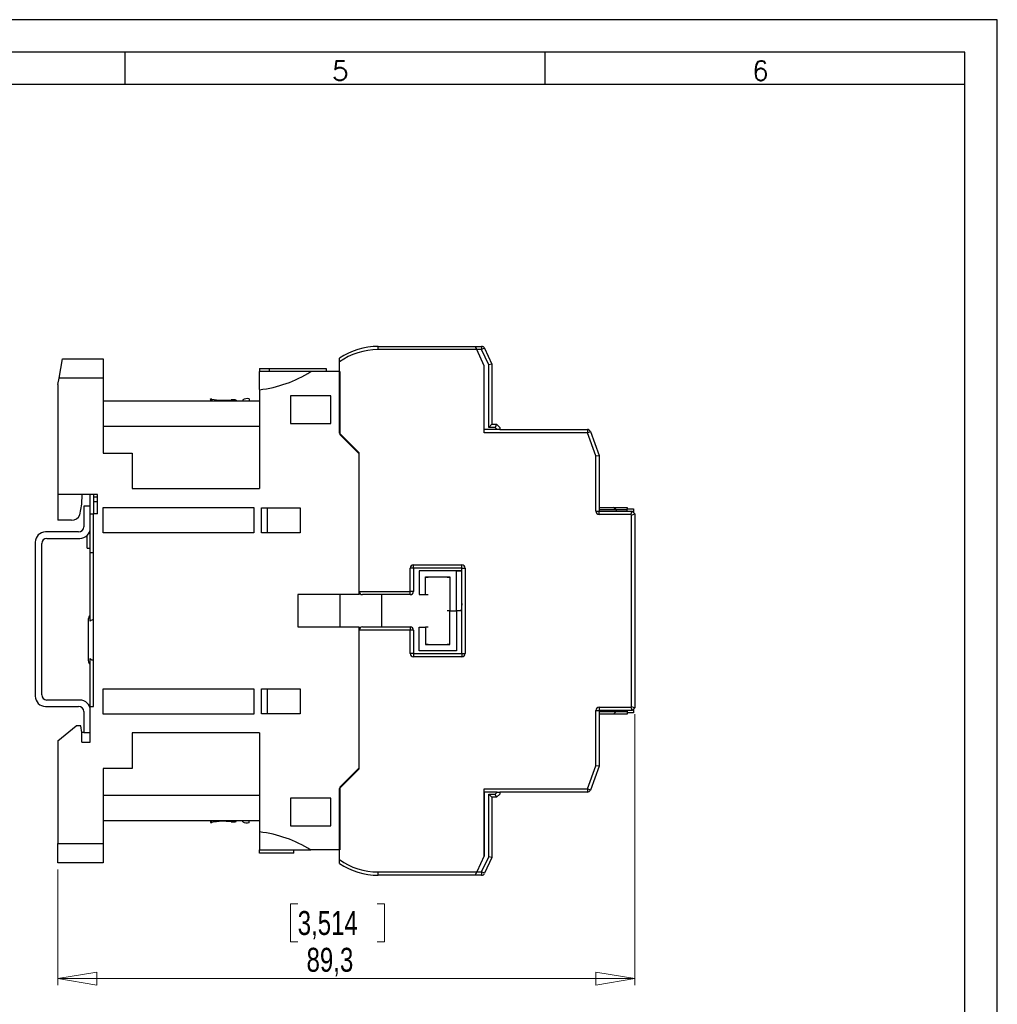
# Model space of a CAD drawing. Header units: millimetres. Extents: x 0 to 420, y 0 to 297.
# Tile 16 of 16: x 269 to 420, y 145 to 297. Entities that reach past the tile are written whole.
import ezdxf

# ---------------------------------------------------------------- set-up
doc = ezdxf.new("R2010")
doc.units = ezdxf.units.MM
doc.layers.add('FORMATO', color=7, linetype='Continuous')
doc.styles.add('SLDTEXTSTYLE0', font='ROMANS')
doc.styles.add('SLDTEXTSTYLE2', font='TXT', dxfattribs={"width": 0.569583})
doc.styles.add('SLDTEXTSTYLE3', font='TXT', dxfattribs={"width": 0.75})
doc.dimstyles.new('SLDDIMSTYLE0', dxfattribs={"dimtxt": 3.704167, "dimasz": 6, "dimexe": 0, "dimexo": 0.0625, "dimgap": 0.926042, "dimtad": 1, "dimdec": 1, "dimrnd": 1e-09, "dimzin": 12, "dimdsep": 46, "dimtxsty": 'SLDTEXTSTYLE3', "dimblk1": 'CLOSED', "dimblk2": 'CLOSED', "dimsah": 1, "dimcen": 0.09, "dimadec": 0, "dimazin": 3, "dimtfac": 1, "dimtdec": 1, "dimtofl": 0, "dimtmove": 0, "dimatfit": 3, "dimldrblk": 'CLOSED', "dimfxl": 0, "dimfrac": 2, "dimtolj": 1, "dimtzin": 12, "dimarcsym": 0})

# ---------------------------------------------------------------- blocks, each defined once
blk = doc.blocks.new('SW_NOTE_0')
at = {"color": 0, "linetype": 'Continuous', "lineweight": 0, "insert": (-1.71, 0), "char_height": 1.32292, "attachment_point": 1, "rotation": 90, "style": 'SLDTEXTSTYLE2'}
blk.add_mtext('Sujeito a alteração sem aviso prévio. As informações contidas são valores de referência.                                                           Los valores demostrados pueden ser cambiados sin aviso previo. La información és de referencia solamente.', dxfattribs=at)
blk = doc.blocks.new('_CLOSED')
at = {"color": 0, "linetype": 'ByBlock', "lineweight": -2}
for p, q in [((-1, 0.166667), (0, 0)), ((-1, 0.166667), (-1, -0.166667)), ((0, 0), (-1, -0.166667)), ((0, 0), (-1, 0))]:
    blk.add_line(p, q, dxfattribs=at)
blk = doc.blocks.new('_D_2')
at = {"color": 7, "linetype": 'Continuous', "lineweight": 18}
for p, q in [((363.91, 189.56), (363.91, 147.66)), ((274.66, 165.56), (274.66, 147.66)), ((311.76, 160.23), (310.63, 160.23)), ((310.63, 160.23), (310.63, 154.35)), ((324.07, 160.23), (325.2, 160.23)), ((325.2, 160.23), (325.2, 154.35)), ((310.63, 154.35), (311.76, 154.35)), ((325.2, 154.35), (324.07, 154.35)), ((274.66, 148.66), (363.91, 148.66))]:
    blk.add_line(p, q, dxfattribs=at)
at = {"color": 7, "linetype": 'Continuous', "lineweight": 18, "xscale": 6, "yscale": 6, "rotation": 180.0000000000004}
blk.add_blockref('_CLOSED', (274.66, 148.66, -0.36), dxfattribs=at)
at = {"color": 7, "linetype": 'Continuous', "lineweight": 18, "xscale": 6, "yscale": 6}
blk.add_blockref('_CLOSED', (363.91, 148.66, -0.36), dxfattribs=at)
at = {"color": 7, "linetype": 'Continuous', "lineweight": 18, "char_height": 3.704, "attachment_point": 1, "style": 'SLDTEXTSTYLE3'}
for s, insert in [('3,514', (311.76, 159.12)), ('89,3', (313.13, 153.43))]:
    blk.add_mtext(s, dxfattribs=dict(at, insert=insert))

msp = doc.modelspace()

# ---------------------------------------------------------------- linework, layer by layer
at = {"color": 7, "linetype": 'Continuous', "lineweight": 25}
for p, q in [((324.21, 245.96), (324.21, 246.46)), ((324.21, 246.46), (339.22, 246.46)), ((339.45, 245.96), (324.21, 245.96)), ((339.22, 246.46), (340.22, 246.46)), ((339.45, 245.96), (339.22, 246.46)), ((339.22, 246.46), (339.45, 245.96)), ((340.61, 243.46), (339.45, 245.96)), ((340.22, 245.96), (339.45, 245.96)), ((340.22, 246.46), (340.22, 245.96)), ((340.67, 246.17), (340.22, 245.96)), ((341.31, 243.61), (340.22, 245.96)), ((340.67, 246.17), (341.81, 243.72)), ((274.84, 241.56), (275.37, 244.56)), ((275.37, 244.56), (281.66, 244.56)), ((281.66, 244.56), (281.66, 241.56)), ((318.21, 244.05), (318.21, 244.66)), ((318.21, 233.06), (318.21, 244.05)), ((341.81, 243.72), (341.31, 243.61)), ((341.81, 243.72), (341.81, 234.41)), ((305.86, 243.06), (307.36, 243.06)), ((305.86, 243.06), (305.86, 242.56)), ((313.77, 242.56), (305.86, 242.56)), ((305.86, 239.77), (305.86, 242.56)), ((307.36, 243.06), (307.36, 242.56)), ((307.36, 243.06), (316.16, 243.06)), ((318.26, 242.56), (313.77, 242.56)), ((316.16, 243.06), (316.16, 242.56)), ((318.26, 242.56), (318.26, 232.83)), ((340.61, 233.61), (340.61, 243.46)), ((340.61, 233.11), (340.61, 243.46)), ((341.31, 233.91), (341.31, 243.61)), ((274.66, 240.56), (274.84, 241.56)), ((281.66, 241.56), (274.84, 241.56)), ((281.66, 241.56), (281.66, 229.96)), ((274.66, 240.56), (274.66, 223.56)), ((305.86, 239.77), (305.86, 224.46)), ((281.66, 238.06), (305.86, 238.06)), ((298.26, 238.33), (298.26, 238.06)), ((302.26, 238.13), (302.26, 238.06)), ((303.26, 238.2), (303.26, 238.06)), ((304.26, 238.34), (304.26, 238.06)), ((316.86, 238.81), (310.66, 238.81)), ((310.66, 238.81), (310.66, 234.53)), ((316.86, 234.53), (316.86, 238.81)), ((305.86, 234.06), (281.66, 234.06)), ((310.66, 234.53), (316.86, 234.53)), ((321.26, 230.01), (318.21, 233.06)), ((342.61, 233.61), (340.61, 233.61)), ((356.57, 233.11), (340.61, 233.11)), ((341.81, 234.41), (341.31, 233.91)), ((342.31, 233.91), (341.31, 233.91)), ((341.81, 234.41), (342.51, 234.41)), ((342.51, 234.41), (342.31, 233.91)), ((342.61, 233.61), (342.31, 233.91)), ((342.51, 234.41), (343.01, 233.91)), ((343.01, 233.61), (342.61, 233.61)), ((343.01, 233.91), (343.01, 233.61)), ((343.01, 233.61), (356.57, 233.61)), ((356.57, 233.61), (356.57, 233.11)), ((356.57, 233.11), (357.04, 233.28)), ((357.91, 229.52), (356.57, 233.11)), ((357.04, 233.28), (358.41, 229.61)), ((321.26, 229.83), (318.26, 232.83)), ((321.26, 208.56), (321.26, 230.01)), ((281.66, 229.96), (286.16, 229.96)), ((286.16, 229.96), (286.16, 224.46)), ((321.26, 208.06), (321.26, 229.83)), ((357.91, 229.52), (358.41, 229.61)), ((357.91, 220.96), (357.91, 229.52)), ((358.41, 229.61), (358.41, 220.96)), ((286.16, 224.46), (305.86, 224.46)), ((280.76, 223.56), (274.66, 223.56)), ((274.66, 223.56), (274.66, 219.56)), ((278.34, 222.06), (278.39, 223.56)), ((279.66, 221.76), (279.66, 223.56)), ((280.16, 223.56), (280.16, 223.12)), ((280.76, 223.12), (280.16, 223.12)), ((280.16, 223.12), (280.16, 222.44)), ((280.76, 222.44), (280.16, 222.44)), ((280.16, 222.44), (280.16, 220.56)), ((280.76, 220.56), (280.76, 223.56)), ((278.05, 220.39), (278.34, 222.06)), ((278.66, 221.76), (278.66, 218.56)), ((279.66, 221.76), (278.66, 221.76)), ((279.66, 218.36), (279.66, 221.76)), ((281.66, 221.56), (304.96, 221.56)), ((281.66, 217.61), (281.66, 221.56)), ((304.96, 221.56), (304.96, 217.61)), ((306.16, 221.51), (312.16, 221.51)), ((306.16, 217.61), (306.16, 221.51)), ((307.06, 221.51), (307.06, 217.61)), ((312.16, 221.51), (312.16, 217.61)), ((357.91, 220.96), (358.41, 220.96)), ((358.41, 221.56), (360.61, 221.56)), ((361.01, 221.16), (358.41, 221.16)), ((358.41, 220.46), (358.41, 220.96)), ((358.41, 220.96), (363.51, 220.96)), ((361.01, 221.16), (360.61, 221.56)), ((360.61, 221.56), (362.71, 221.56)), ((361.01, 221.16), (361.01, 220.96)), ((362.71, 221.16), (361.01, 221.16)), ((362.71, 221.56), (362.71, 221.35)), ((362.71, 220.96), (362.71, 221.35)), ((362.71, 221.35), (363.71, 221.35)), ((363.31, 220.46), (363.51, 220.96)), ((363.51, 220.96), (363.91, 220.56)), ((363.71, 221.35), (363.71, 220.76)), ((276.76, 219.56), (274.66, 219.56)), ((279.66, 220.56), (280.16, 220.56)), ((280.16, 190.76), (280.16, 220.56)), ((280.76, 220.56), (280.16, 220.56)), ((363.31, 220.46), (358.41, 220.46)), ((363.41, 220.35), (363.31, 220.46)), ((363.41, 220.35), (363.91, 220.56)), ((363.41, 190.77), (363.41, 220.35)), ((363.91, 220.56), (363.91, 190.56)), ((279.66, 214.56), (279.66, 218.36)), ((277.86, 217.76), (272.76, 217.76)), ((272.96, 216.76), (278.06, 216.76)), ((279.16, 215.26), (279.16, 217.2)), ((304.96, 217.61), (281.66, 217.61)), ((312.16, 217.61), (306.16, 217.61)), ((271.16, 216.16), (271.16, 192.36)), ((272.16, 192.56), (272.16, 215.96)), ((279.16, 215.26), (279.66, 215.26)), ((279.66, 214.56), (280.16, 214.56)), ((279.66, 203.95), (279.66, 214.56)), ((329.16, 208.56), (329.16, 212.16)), ((329.66, 212.16), (329.16, 212.16)), ((329.66, 212.66), (337.16, 212.66)), ((329.66, 212.16), (329.66, 212.66)), ((329.66, 212.16), (329.66, 208.56)), ((337.16, 212.16), (329.66, 212.16)), ((330.54, 211.73), (330.54, 211.73)), ((330.55, 211.73), (330.54, 211.73)), ((337.16, 211.73), (330.54, 211.73)), ((330.55, 211.73), (330.55, 208.09)), ((336.31, 211.73), (330.55, 211.73)), ((336.31, 205.56), (336.31, 211.73)), ((336.31, 211.73), (337.16, 211.73)), ((337.16, 212.16), (337.16, 212.66)), ((337.16, 198.96), (337.16, 212.16)), ((337.16, 212.16), (337.66, 212.16)), ((337.66, 212.16), (337.66, 198.96)), ((331.51, 208.09), (331.51, 210.79)), ((331.51, 210.79), (335.31, 210.79)), ((335.31, 210.79), (335.31, 205.56)), ((321.26, 208.06), (311.76, 208.06)), ((311.76, 208.06), (311.76, 203.06)), ((318.26, 208.06), (318.26, 203.06)), ((321.26, 208.56), (329.16, 208.56)), ((329.16, 208.06), (321.76, 208.06)), ((324.71, 208.06), (324.71, 203.06)), ((329.16, 208.06), (329.16, 208.56)), ((329.66, 208.56), (329.16, 208.56)), ((330.55, 208.09), (330.54, 208.08)), ((330.55, 208.09), (331.51, 208.09)), ((337.16, 206.7), (337.06, 205.56)), ((279.36, 204.26), (279.36, 201.06)), ((335.31, 205.56), (334.9, 205.56)), ((335.31, 200.33), (335.31, 205.56)), ((335.31, 205.56), (336.31, 205.56)), ((336.31, 205.56), (336.31, 199.39)), ((337.06, 205.56), (336.31, 205.56)), ((337.07, 205.56), (337.06, 205.56)), ((311.76, 203.06), (321.26, 203.06)), ((321.26, 181.28), (321.26, 203.06)), ((321.76, 203.06), (329.16, 203.06)), ((329.16, 203.06), (329.16, 202.56)), ((330.55, 203.03), (330.54, 203.03)), ((330.55, 203.03), (331.51, 203.03)), ((330.55, 199.39), (330.55, 203.03)), ((331.51, 203.03), (331.51, 200.33)), ((279.36, 201.06), (279.36, 197.86)), ((321.26, 181.11), (321.26, 202.56)), ((329.16, 202.56), (321.26, 202.56)), ((329.16, 198.96), (329.16, 202.56)), ((329.66, 202.56), (329.16, 202.56)), ((329.66, 202.56), (329.66, 198.96)), ((331.51, 200.33), (335.31, 200.33)), ((279.66, 190.76), (279.66, 198.16)), ((329.66, 198.96), (329.16, 198.96)), ((329.66, 198.96), (337.16, 198.96)), ((329.66, 198.96), (329.66, 198.46)), ((337.16, 198.46), (329.66, 198.46)), ((330.55, 199.39), (330.54, 199.39)), ((336.31, 199.39), (330.55, 199.39)), ((337.16, 198.96), (337.16, 198.46)), ((337.16, 198.96), (337.66, 198.96)), ((281.66, 193.51), (304.96, 193.51)), ((281.66, 189.56), (281.66, 193.51)), ((304.96, 193.51), (304.96, 189.56)), ((306.16, 193.51), (312.16, 193.51)), ((306.16, 189.61), (306.16, 193.51)), ((307.06, 193.51), (307.06, 189.61)), ((312.16, 193.51), (312.16, 189.61)), ((272.76, 190.76), (277.86, 190.76)), ((278.06, 191.76), (272.96, 191.76)), ((279.66, 190.76), (280.16, 190.76)), ((358.41, 190.66), (363.31, 190.66)), ((358.41, 190.66), (358.41, 190.16)), ((363.31, 190.66), (363.41, 190.77)), ((363.31, 190.66), (363.51, 190.16)), ((363.41, 190.77), (363.91, 190.56)), ((363.91, 190.56), (363.51, 190.16)), ((278.66, 189.96), (278.66, 186.76)), ((279.66, 186.76), (279.66, 190.16)), ((304.96, 189.56), (281.66, 189.56)), ((312.16, 189.61), (306.16, 189.61)), ((357.91, 181.6), (357.91, 190.16)), ((357.91, 190.16), (358.41, 190.16)), ((358.41, 190.16), (358.41, 181.51)), ((363.51, 190.16), (358.41, 190.16)), ((358.41, 189.96), (361.01, 189.96)), ((360.61, 189.56), (358.41, 189.56)), ((361.01, 189.96), (360.61, 189.56)), ((362.71, 189.56), (360.61, 189.56)), ((361.01, 190.16), (361.01, 189.96)), ((361.01, 189.96), (362.71, 189.96)), ((362.71, 190.16), (362.71, 189.76)), ((362.71, 189.76), (362.71, 189.56)), ((363.71, 189.76), (362.71, 189.76)), ((363.71, 190.36), (363.71, 189.76)), ((274.66, 185.46), (277.49, 187.76)), ((278.19, 187.76), (277.49, 187.76)), ((278.36, 186.76), (278.19, 187.76)), ((278.36, 185.26), (278.36, 186.76)), ((278.66, 186.76), (278.36, 186.76)), ((278.66, 186.76), (279.66, 186.76)), ((279.66, 185.26), (279.66, 186.76)), ((305.86, 186.66), (286.16, 186.66)), ((286.16, 186.66), (286.16, 181.16)), ((305.86, 186.66), (305.86, 171.35)), ((274.66, 185.46), (274.66, 169.56)), ((278.36, 185.26), (279.66, 185.26)), ((318.26, 178.28), (321.26, 181.28)), ((356.57, 178.01), (357.91, 181.6)), ((358.41, 181.51), (357.04, 177.83)), ((358.41, 181.51), (357.91, 181.6)), ((286.16, 181.16), (281.66, 181.16)), ((281.66, 181.16), (281.66, 169.56)), ((318.21, 178.06), (321.26, 181.11)), ((318.26, 178.28), (318.26, 168.56)), ((281.66, 177.06), (305.86, 177.06)), ((318.21, 167.06), (318.21, 178.06)), ((340.61, 178.01), (356.57, 178.01)), ((340.61, 167.66), (340.61, 178.01)), ((340.61, 177.51), (340.61, 167.66)), ((342.61, 177.51), (340.61, 177.51)), ((341.31, 177.21), (342.31, 177.21)), ((341.31, 167.5), (341.31, 177.21)), ((341.81, 176.71), (341.31, 177.21)), ((341.81, 176.71), (341.81, 167.39)), ((342.51, 176.71), (341.81, 176.71)), ((342.31, 177.21), (342.61, 177.51)), ((342.51, 176.71), (342.31, 177.21)), ((343.01, 177.21), (342.51, 176.71)), ((342.61, 177.51), (343.01, 177.51)), ((343.01, 177.51), (343.01, 177.21)), ((356.57, 177.51), (343.01, 177.51)), ((356.57, 178.01), (356.57, 177.51)), ((357.04, 177.83), (356.57, 178.01)), ((310.66, 176.58), (310.66, 172.31)), ((316.86, 176.58), (310.66, 176.58)), ((316.86, 172.31), (316.86, 176.58)), ((305.86, 173.06), (281.66, 173.06)), ((298.26, 173.06), (298.26, 172.79)), ((302.26, 172.99), (302.26, 173.06)), ((303.26, 172.92), (303.26, 173.06)), ((304.26, 172.78), (304.26, 173.06)), ((310.66, 172.31), (316.86, 172.31)), ((305.86, 171.35), (305.86, 168.56)), ((274.66, 169.56), (281.66, 169.56)), ((274.66, 166.56), (274.66, 169.56)), ((281.66, 169.56), (281.66, 166.56)), ((305.86, 168.56), (313.77, 168.56)), ((305.86, 168.06), (305.86, 168.56)), ((311.16, 168.06), (305.86, 168.06)), ((311.16, 168.06), (311.16, 168.56)), ((318.26, 168.56), (313.77, 168.56)), ((340.61, 167.66), (339.45, 165.16)), ((281.66, 166.56), (274.66, 166.56)), ((318.21, 166.46), (318.21, 167.06)), ((340.22, 165.16), (341.31, 167.5)), ((341.81, 167.39), (340.67, 164.95)), ((341.81, 167.39), (341.31, 167.5)), ((324.21, 164.66), (324.21, 165.16)), ((324.21, 165.16), (339.45, 165.16)), ((339.22, 164.66), (324.21, 164.66)), ((339.22, 164.66), (339.45, 165.16)), ((339.45, 165.16), (339.22, 164.66)), ((340.22, 164.66), (339.22, 164.66)), ((339.45, 165.16), (340.22, 165.16)), ((340.22, 165.16), (340.22, 164.66)), ((340.67, 164.95), (340.22, 165.16))]:
    msp.add_line(p, q, dxfattribs=at)
at = {"color": 1, "linetype": 'Continuous', "lineweight": 25}
for p, q in [((298.46, 238.29), (298.46, 238.06)), ((301.46, 238.18), (301.46, 238.06)), ((298.46, 172.83), (298.46, 173.06)), ((301.46, 172.93), (301.46, 173.06))]:
    msp.add_line(p, q, dxfattribs=at)
at = {"color": 7, "linetype": 'Continuous', "lineweight": 25, "flags": 128}
for points in [[(298.46, 238.29), (298.35, 238.31), (298.28, 238.32), (298.27, 238.33), (298.31, 238.32), (298.37, 238.31)], [(298.27, 172.79), (298.27, 172.79), (298.31, 172.8), (298.4, 172.81), (298.46, 172.83)]]:
    msp.add_lwpolyline(points, dxfattribs=at)
at = {"color": 7, "linetype": 'Continuous', "lineweight": 25}
for centre, radius, start, end in [((324.21, 235.56), 10.9, 90, 123.3985), ((324.21, 235.56), 10.4, 90, 125.2344), ((340.22, 245.96), 0.5, 25, 90), ((303.71, 258.44), 18.8, 276.5775, 302.341), ((300.32, 248.19), 10.07, 259.3845, 276.5239), ((301.75, 236.44), 1.77, 73.1633, 99.3431), ((303.92, 237.08), 1.3, 74.8786, 120.5134), ((356.57, 233.11), 0.5, 20.556, 90), ((358.41, 220.96), 0.5, 180, 270), ((276.76, 220.97), 1.41, 270, 335.6163), ((277.86, 218.56), 0.8, 270, 0), ((278.06, 218.36), 1.6, 270, 0), ((272.76, 216.16), 1.6, 90, 180), ((272.96, 215.96), 0.8, 90, 180), ((329.66, 212.16), 0.5, 90, 180), ((337.16, 212.16), 0.5, 0, 90), ((321.76, 208.56), 0.5, 180, 270), ((329.16, 208.56), 0.5, 270, 0), ((280.16, 204.26), 0.8, 128.6822, 180), ((280.17, 203.5), 0.682, 90.7605, 138.3089), ((321.76, 202.56), 0.5, 90, 180), ((329.16, 202.56), 0.5, 0, 90), ((280.18, 198.63), 0.693, 222.0949, 268.8357), ((329.66, 198.96), 0.5, 180, 270), ((337.16, 198.96), 0.5, 270, 0), ((280.16, 197.86), 0.8, 180, 231.3178), ((272.76, 192.36), 1.6, 180, 270), ((272.96, 192.56), 0.8, 180, 270), ((277.86, 189.96), 0.8, 0, 90), ((278.06, 190.16), 1.6, 0, 90), ((358.41, 190.16), 0.5, 90, 180), ((356.57, 178.01), 0.5, 270, 339.444), ((300.32, 162.93), 10.07, 83.4761, 100.6155), ((301.78, 174.19), 1.3, 255.7216, 291.772), ((303.92, 174.01), 1.27, 238.9763, 285.6318), ((303.71, 152.67), 18.8, 57.659, 83.4225), ((324.21, 175.56), 10.4, 234.7656, 270), ((324.21, 175.56), 10.9, 236.6015, 270), ((340.22, 165.16), 0.5, 270, 335)]:
    msp.add_arc(centre, radius, start, end, dxfattribs=at)
for centre, start_param, end_param in [((333.41, 210.79), 3.195634, 3.815504), ((333.41, 210.79), 5.609274, 6.229144), ((333.41, 208.09), 3.195634, 3.815504), ((333.41, 203.02), 2.467681, 3.087552), ((333.41, 200.32), 2.467681, 3.087552), ((333.41, 200.32), 0.054041, 0.673912)]:
    msp.add_ellipse(centre, major_axis=(1.9, 0), ratio=0.008727, start_param=start_param, end_param=end_param, dxfattribs=at)
at = {"layer": 'FORMATO'}
for p, q in [((420, 297), (0, 297)), ((420, 0), (420, 297)), ((415, 292), (25, 292)), ((285, 292), (285, 287)), ((350, 292), (350, 287)), ((415, 287), (415, 292)), ((415, 287), (25, 287)), ((415, 5), (415, 287))]:
    msp.add_line(p, q, dxfattribs=at)

# ---------------------------------------------------------------- block references
at = {"color": 7, "linetype": 'Continuous', "lineweight": 0}
msp.add_blockref('SW_NOTE_0', (417.59, 12.31), dxfattribs=at)

# ---------------------------------------------------------------- texts
at = {"layer": 'FORMATO', "char_height": 3, "attachment_point": 2, "style": 'SLDTEXTSTYLE0'}
for s, insert in [('5', (318.35, 290.6)), ('6', (383.35, 290.6))]:
    msp.add_mtext(s, dxfattribs=dict(at, insert=insert))

# ---------------------------------------------------------------- dimensions: what is measured, and where the dimension line sits
at = {"color": 7, "linetype": 'Continuous', "lineweight": 18}
dim = msp.add_linear_dim(base=(363.91405543, 148.65850302), p1=(274.66405543, 166.55850302), p2=(363.91405543, 190.55850302), dimstyle='SLDDIMSTYLE0', dxfattribs=at)
dim.commit()
dim.dimension.update_dxf_attribs({"geometry": '_D_2', "text_midpoint": (317.91400548, 148.65850302), "dimtype": 160})

doc.saveas('drawing.dxf')
